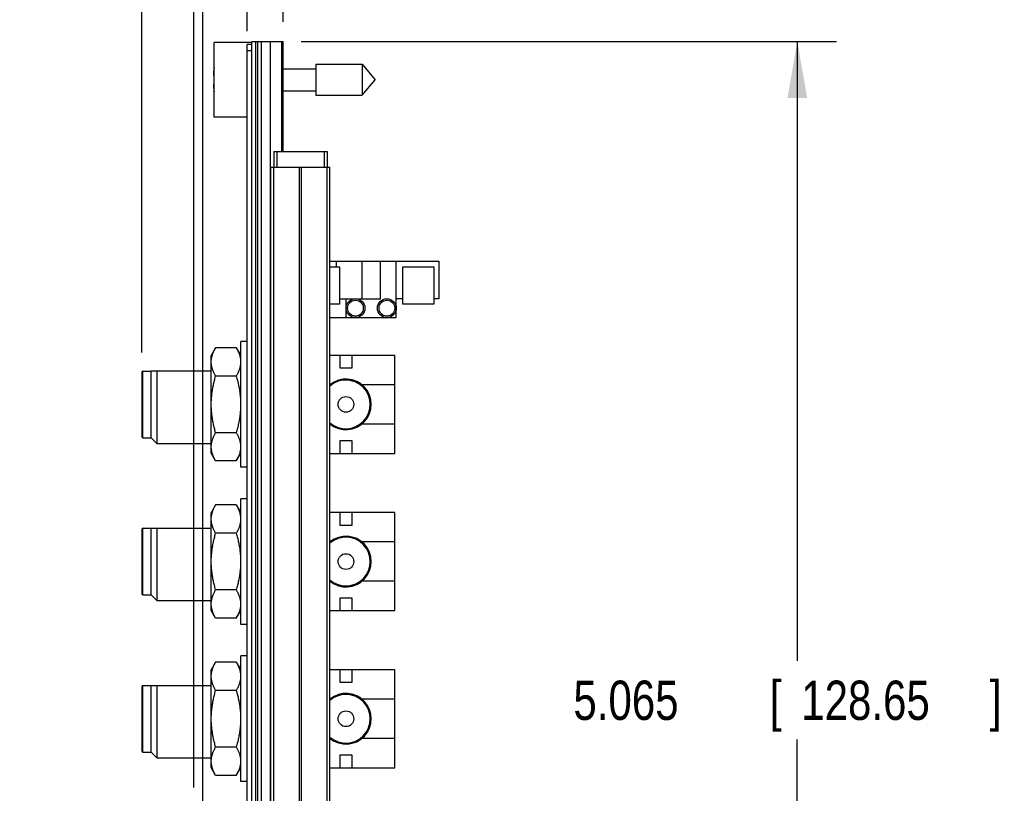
# Model space of a CAD drawing. Header units: inches. Extents: x 0.2 to 16.8, y 0.1 to 10.8.
# Tile 4 of 13: x 6.8 to 10, y 5.6 to 8.1. Entities that reach past the tile are written whole.
import ezdxf

# ---------------------------------------------------------------- set-up
doc = ezdxf.new("R2010")
doc.units = ezdxf.units.IN
doc.header["$LTSCALE"] = 0.935
doc.header["$MEASUREMENT"] = 0
doc.layers.get('0').update_dxf_attribs({"linetype": 'CONTINUOUS'})
doc.layers.add('DIMENSIONS', color=7, linetype='CONTINUOUS')
doc.styles.get("Standard").update_dxf_attribs({"font": 'txt', "width": 0.8})
doc.dimstyles.new('DIMSTYLE_1', dxfattribs={"dimtxt": 0.125, "dimasz": 0.18, "dimexe": 0.18, "dimexo": 0.0625, "dimgap": 0.09, "dimtad": 0, "dimtih": 1, "dimtoh": 1, "dimdec": 3, "dimzin": 4, "dimdsep": 46, "dimtxsty": 'STANDARD', "dimblk": '_FILLED', "dimblk1": '_FILLED', "dimblk2": '_FILLED', "dimcen": 0.09, "dimadec": 0, "dimazin": 0, "dimtp": 0.01, "dimtm": 0.01, "dimtfac": 1, "dimtdec": 3, "dimtofl": 0, "dimtmove": 0, "dimatfit": 3, "dimldrblk": '_FILLED', "dimfxl": 1, "dimtolj": 1, "dimtzin": 4, "dimarcsym": 0})
doc.dimstyles.new('DIMSTYLE_2', dxfattribs={"dimtxt": 0.125, "dimasz": 0.18, "dimexe": 0.18, "dimexo": 0.0625, "dimgap": 0.09, "dimtad": 0, "dimtih": 1, "dimtoh": 1, "dimdec": 3, "dimzin": 4, "dimdsep": 46, "dimtxsty": 'STANDARD', "dimblk": '_FILLED', "dimblk1": '_FILLED', "dimblk2": '_FILLED', "dimcen": 0.09, "dimadec": 0, "dimazin": 0, "dimtp": 0.01, "dimtm": 0.01, "dimtfac": 1, "dimtdec": 3, "dimtofl": 0, "dimtmove": 0, "dimatfit": 3, "dimldrblk": '_FILLED', "dimfxl": 1, "dimtolj": 1, "dimtzin": 4, "dimarcsym": 0})

# ---------------------------------------------------------------- blocks, each defined once
blk = doc.blocks.new('_FILLED')
at = {"color": 0, "linetype": 'BYBLOCK'}
blk.add_solid([(0, 0), (-1, 0.174), (-1, -0.174)], dxfattribs=at)
blk = doc.blocks.new('*D13')
at = {"layer": 'DIMENSIONS', "color": 2, "linetype": 'CONTINUOUS'}
for p, q in [((7.7159, 7.9835), (9.4194, 7.9835)), ((9.2944, 7.9835), (9.2944, 6.0128)), ((9.2944, 2.9186), (9.2944, 5.7628)), ((7.7189, 2.9186), (9.4194, 2.9186))]:
    blk.add_line(p, q, dxfattribs=at)
at = {"layer": 'DIMENSIONS', "color": 2, "linetype": 'CONTINUOUS', "xscale": 0.18, "yscale": 0.18, "zscale": 0.18}
for p, rotation in [((9.2944, 7.9835), 90), ((9.2944, 2.9186), 270)]:
    blk.add_blockref('_FILLED', p, dxfattribs=dict(at, rotation=rotation))
at = {"layer": 'DIMENSIONS', "color": 2, "linetype": 'CONTINUOUS', "width": 0.8}
for s, p in [('5.065', (8.5819, 5.8253)), ('[', (9.2069, 5.8253)), ('128.65', (9.3069, 5.8253)), (']', (9.9069, 5.8253))]:
    blk.add_text(s, height=0.125, dxfattribs=at).set_placement(p)
blk = doc.blocks.new('*D14')
at = {"layer": 'DIMENSIONS', "color": 2, "linetype": 'CONTINUOUS'}
for p, q in [((7.4454, 8.5859), (7.4454, 8.671)), ((7.5434, 8.5212), (7.4454, 8.5859)), ((7.5434, 8.016), (7.5434, 8.5212))]:
    blk.add_line(p, q, dxfattribs=at)
at = {"layer": 'DIMENSIONS', "color": 2, "linetype": 'CONTINUOUS', "width": 0.8}
for s, p in [(']', (7.5079, 9.7585)), ('2.92', (7.5079, 9.3585)), ('[', (7.5079, 9.2585)), ('.115', (7.5079, 8.7335))]:
    blk.add_text(s, height=0.125, rotation=90, dxfattribs=at).set_placement(p)
blk = doc.blocks.new('*D15')
at = {"layer": 'DIMENSIONS', "color": 2, "linetype": 'CONTINUOUS'}
for p, q in [((6.8927, 8.4067), (6.8927, 8.671)), ((7.2082, 8.2175), (6.8927, 8.4067)), ((7.2082, 6.9935), (7.2082, 8.2175))]:
    blk.add_line(p, q, dxfattribs=at)
at = {"layer": 'DIMENSIONS', "color": 2, "linetype": 'CONTINUOUS', "width": 0.8}
for s, p in [(']', (6.9552, 10.1585)), ('11.43', (6.9552, 9.6585)), ('[', (6.9552, 9.5585)), ('.450', (6.9552, 9.0335)), ('3X ', (6.9552, 8.7335))]:
    blk.add_text(s, height=0.125, rotation=90, dxfattribs=at).set_placement(p)
blk = doc.blocks.new('*D16')
at = {"layer": 'DIMENSIONS', "color": 2, "linetype": 'CONTINUOUS'}
for p, q in [((7.1217, 8.4266), (7.1217, 8.671)), ((7.3741, 8.2673), (7.1217, 8.4266)), ((7.3741, 5.6108), (7.3741, 8.2673))]:
    blk.add_line(p, q, dxfattribs=at)
at = {"layer": 'DIMENSIONS', "color": 2, "linetype": 'CONTINUOUS', "width": 0.8}
for s, p in [(']', (7.1842, 10.0585)), ('7.22', (7.1842, 9.6585)), ('[', (7.1842, 9.5585)), ('.284', (7.1842, 9.0335)), ('2X ', (7.1842, 8.7335))]:
    blk.add_text(s, height=0.125, rotation=90, dxfattribs=at).set_placement(p)
blk = doc.blocks.new('*D17')
at = {"layer": 'DIMENSIONS', "color": 2, "linetype": 'CONTINUOUS'}
for p, q in [((7.291, 8.5162), (7.291, 8.671)), ((7.4026, 8.4316), (7.291, 8.5162)), ((7.4026, 5.3518), (7.4026, 8.4316))]:
    blk.add_line(p, q, dxfattribs=at)
at = {"layer": 'DIMENSIONS', "color": 2, "linetype": 'CONTINUOUS', "width": 0.8}
for s, p in [(']', (7.3535, 9.6585)), ('6.5', (7.3535, 9.3585)), ('[', (7.3535, 9.2585)), ('.256', (7.3535, 8.7335))]:
    blk.add_text(s, height=0.125, rotation=90, dxfattribs=at).set_placement(p)
blk = doc.blocks.new('*D18')
at = {"layer": 'DIMENSIONS', "color": 2, "linetype": 'CONTINUOUS'}
blk.add_line((7.6584, 8.046), (7.6584, 8.671), dxfattribs=at)
at = {"layer": 'DIMENSIONS', "color": 2, "linetype": 'CONTINUOUS', "width": 0.8}
for s, p in [(']', (7.7209, 9.4585)), ('0', (7.7209, 9.3585)), ('[', (7.7209, 9.2585)), ('.000', (7.7209, 8.7335))]:
    blk.add_text(s, height=0.125, rotation=90, dxfattribs=at).set_placement(p)

msp = doc.modelspace()

# ---------------------------------------------------------------- linework, layer by layer
at = {"color": 7, "linetype": 'CONTINUOUS'}
for p, q in [((7.4384, 7.743), (7.4384, 7.98)), ((7.5584, 7.98), (7.4384, 7.98)), ((7.5434, 3.8635), (7.5434, 7.9735)), ((7.5584, 7.9735), (7.5434, 7.9735)), ((7.5584, 3.5405), (7.5584, 7.9835)), ((7.5584, 7.9835), (7.6584, 7.9835)), ((7.5704, 7.9835), (7.5704, 3.5405)), ((7.5764, 7.9835), (7.5764, 3.5405)), ((7.5884, 7.9835), (7.5884, 3.5405)), ((7.6176, 3.5405), (7.6176, 7.9835)), ((7.6534, 7.9835), (7.6534, 7.6335)), ((7.6584, 7.6335), (7.6584, 7.9835)), ((7.5584, 7.9535), (7.5434, 7.9535)), ((7.6584, 7.8965), (7.7621, 7.8965)), ((7.7621, 7.9107), (7.7621, 7.8123)), ((7.7621, 7.9107), (7.9101, 7.9107)), ((7.9101, 7.9107), (7.9101, 7.8123)), ((7.9101, 7.9107), (7.9514, 7.8615)), ((7.4384, 7.8753), (7.4363, 7.8753)), ((7.4363, 7.8477), (7.4384, 7.8477)), ((7.9101, 7.8123), (7.9514, 7.8615)), ((7.6584, 7.8264), (7.7621, 7.8264)), ((7.7621, 7.8123), (7.9101, 7.8123)), ((7.5434, 7.743), (7.4384, 7.743)), ((7.6584, 7.649), (7.6534, 7.649)), ((7.6284, 7.6335), (7.6284, 7.5835)), ((7.6284, 7.6335), (7.7984, 7.6335)), ((7.6384, 7.6335), (7.6384, 7.5835)), ((7.7884, 7.6335), (7.7884, 7.5835)), ((7.7984, 7.6335), (7.7984, 7.5835)), ((7.6194, 3.5835), (7.6194, 7.5835)), ((7.6194, 7.5835), (7.8074, 7.5835)), ((7.6283, 3.5835), (7.6283, 7.5835)), ((7.7102, 3.5835), (7.7102, 7.5835)), ((7.7165, 3.5835), (7.7165, 7.5835)), ((7.7984, 3.5835), (7.7984, 7.5835)), ((7.8074, 3.5835), (7.8074, 7.5835)), ((7.8074, 7.285), (8.1534, 7.285)), ((7.8284, 7.266), (7.8284, 7.285)), ((7.9101, 7.165), (7.9101, 7.285)), ((7.9684, 7.165), (7.9684, 7.285)), ((8.0184, 7.105), (8.0184, 7.285)), ((8.1534, 7.285), (8.1534, 7.165)), ((7.8074, 7.266), (7.8374, 7.266)), ((7.8374, 7.266), (7.8374, 7.148)), ((8.0394, 7.148), (8.0394, 7.266)), ((8.0394, 7.266), (8.1374, 7.266)), ((8.1374, 7.266), (8.1374, 7.148)), ((7.8374, 7.148), (7.8074, 7.148)), ((7.8374, 7.165), (7.9684, 7.165)), ((7.8584, 7.105), (7.8584, 7.165)), ((8.0394, 7.165), (8.0184, 7.165)), ((8.1374, 7.148), (8.0394, 7.148)), ((8.1534, 7.165), (8.1374, 7.165)), ((7.8074, 7.105), (8.0184, 7.105)), ((7.5234, 6.629), (7.5234, 7.029)), ((7.5434, 7.029), (7.5234, 7.029)), ((7.4436, 7.0091), (7.4294, 6.9845)), ((7.5091, 7.0091), (7.4436, 7.0091)), ((7.5091, 7.0091), (7.5234, 6.9845)), ((7.4294, 6.6735), (7.4294, 6.9845)), ((8.0142, 6.985), (7.8074, 6.985)), ((7.8382, 6.985), (7.8382, 6.945)), ((7.8782, 6.945), (7.8782, 6.985)), ((8.0142, 6.673), (8.0142, 6.985)), ((7.2082, 6.931), (7.2082, 6.727)), ((7.2122, 6.723), (7.2122, 6.935)), ((7.2122, 6.935), (7.2382, 6.935)), ((7.2382, 6.935), (7.2385, 6.9353)), ((7.2382, 6.723), (7.2382, 6.935)), ((7.2385, 6.9353), (7.4294, 6.9353)), ((7.2572, 6.704), (7.2572, 6.9353)), ((7.8382, 6.945), (7.8782, 6.945)), ((7.5091, 6.9191), (7.4436, 6.9191)), ((7.8074, 6.8915), (7.8075, 6.8915)), ((8.0142, 6.8915), (7.909, 6.8915)), ((7.5091, 6.7389), (7.4436, 6.7389)), ((7.8074, 6.7665), (7.8075, 6.7665)), ((8.0142, 6.7665), (7.909, 6.7665)), ((7.2122, 6.723), (7.2382, 6.723)), ((7.2382, 6.723), (7.2572, 6.704)), ((7.8382, 6.713), (7.8382, 6.673)), ((7.8782, 6.713), (7.8382, 6.713)), ((7.8782, 6.673), (7.8782, 6.713)), ((7.4294, 6.704), (7.2572, 6.704)), ((7.4436, 6.6489), (7.4294, 6.6735)), ((7.5091, 6.6489), (7.5234, 6.6735)), ((7.5091, 6.6489), (7.4436, 6.6489)), ((7.8074, 6.673), (8.0142, 6.673)), ((7.5434, 6.629), (7.5234, 6.629)), ((7.5234, 6.129), (7.5234, 6.529)), ((7.5434, 6.529), (7.5234, 6.529)), ((7.4436, 6.5091), (7.4294, 6.4845)), ((7.5091, 6.5091), (7.4436, 6.5091)), ((7.5091, 6.5091), (7.5234, 6.4845)), ((7.4294, 6.1735), (7.4294, 6.4845)), ((8.0142, 6.485), (7.8074, 6.485)), ((7.8382, 6.485), (7.8382, 6.445)), ((7.8782, 6.445), (7.8782, 6.485)), ((8.0142, 6.173), (8.0142, 6.485)), ((7.2082, 6.431), (7.2082, 6.227)), ((7.2122, 6.223), (7.2122, 6.435)), ((7.2122, 6.435), (7.2382, 6.435)), ((7.2382, 6.435), (7.2385, 6.4353)), ((7.2382, 6.223), (7.2382, 6.435)), ((7.2385, 6.4353), (7.4294, 6.4353)), ((7.2572, 6.204), (7.2572, 6.4353)), ((7.8382, 6.445), (7.8782, 6.445)), ((7.5091, 6.4191), (7.4436, 6.4191)), ((7.8074, 6.3915), (7.8075, 6.3915)), ((8.0142, 6.3915), (7.909, 6.3915)), ((7.8074, 6.2665), (7.8075, 6.2665)), ((8.0142, 6.2665), (7.909, 6.2665)), ((7.5091, 6.2389), (7.4436, 6.2389)), ((7.2122, 6.223), (7.2382, 6.223)), ((7.2382, 6.223), (7.2572, 6.204)), ((7.4294, 6.204), (7.2572, 6.204)), ((7.8382, 6.213), (7.8382, 6.173)), ((7.8782, 6.213), (7.8382, 6.213)), ((7.8782, 6.173), (7.8782, 6.213)), ((7.4436, 6.1489), (7.4294, 6.1735)), ((7.5091, 6.1489), (7.5234, 6.1735)), ((7.8074, 6.173), (8.0142, 6.173)), ((7.5091, 6.1489), (7.4436, 6.1489)), ((7.5434, 6.129), (7.5234, 6.129)), ((7.5234, 5.629), (7.5234, 6.029)), ((7.5434, 6.029), (7.5234, 6.029)), ((7.4436, 6.0091), (7.4294, 5.9845)), ((7.4294, 5.6735), (7.4294, 5.9845)), ((7.5091, 6.0091), (7.4436, 6.0091)), ((7.5091, 6.0091), (7.5234, 5.9845)), ((8.0142, 5.985), (7.8074, 5.985)), ((7.8382, 5.985), (7.8382, 5.945)), ((7.8782, 5.945), (7.8782, 5.985)), ((8.0142, 5.673), (8.0142, 5.985)), ((7.2082, 5.931), (7.2082, 5.727)), ((7.2122, 5.723), (7.2122, 5.935)), ((7.2122, 5.935), (7.2382, 5.935)), ((7.2382, 5.935), (7.2385, 5.9353)), ((7.2382, 5.723), (7.2382, 5.935)), ((7.2385, 5.9353), (7.4294, 5.9353)), ((7.2572, 5.704), (7.2572, 5.9353)), ((7.8382, 5.945), (7.8782, 5.945)), ((7.5091, 5.9191), (7.4436, 5.9191)), ((7.8074, 5.8915), (7.8075, 5.8915)), ((8.0142, 5.8915), (7.909, 5.8915)), ((7.8074, 5.7665), (7.8075, 5.7665)), ((8.0142, 5.7665), (7.909, 5.7665)), ((7.5091, 5.7389), (7.4436, 5.7389)), ((7.2122, 5.723), (7.2382, 5.723)), ((7.2382, 5.723), (7.2572, 5.704)), ((7.4294, 5.704), (7.2572, 5.704)), ((7.8782, 5.713), (7.8382, 5.713)), ((7.8382, 5.713), (7.8382, 5.673)), ((7.8782, 5.673), (7.8782, 5.713)), ((7.4436, 5.6489), (7.4294, 5.6735)), ((7.5091, 5.6489), (7.5234, 5.6735)), ((7.8074, 5.673), (8.0142, 5.673)), ((7.5091, 5.6489), (7.4436, 5.6489)), ((7.5434, 5.629), (7.5234, 5.629))]:
    msp.add_line(p, q, dxfattribs=at)
for centre, radius in [((7.8884, 7.135), 0.03), ((7.8884, 7.135), 0.025), ((7.9884, 7.135), 0.03), ((7.9884, 7.135), 0.025), ((7.8582, 6.829), 0.025), ((7.8582, 6.329), 0.025), ((7.8582, 5.829), 0.025)]:
    msp.add_circle(centre, radius, dxfattribs=at)
for centre, radius, start, end in [((7.7487, 7.8615), 0.3127, 172.9544, 177.4743), ((7.7487, 7.8615), 0.3127, 182.5257, 187.0456), ((7.2122, 6.931), 0.004, 90, 180), ((7.8582, 6.829), 0.0797, 230.3534, 129.6466), ((7.8582, 6.829), 0.0784, 229.529, 130.471), ((7.8582, 6.829), 0.0775, 228.9573, 131.0427), ((7.8582, 6.829), 0.0805, 230.8084, 129.1916), ((7.2122, 6.727), 0.004, 180, 270), ((7.2122, 6.431), 0.004, 90, 180), ((7.8582, 6.329), 0.0797, 230.3534, 129.6466), ((7.8582, 6.329), 0.0784, 229.529, 130.471), ((7.8582, 6.329), 0.0775, 228.9573, 131.0427), ((7.8582, 6.329), 0.0805, 230.8084, 129.1916), ((7.2122, 6.227), 0.004, 180, 270), ((7.2122, 5.931), 0.004, 90, 180), ((7.8582, 5.829), 0.0797, 230.3534, 129.6466), ((7.8582, 5.829), 0.0784, 229.529, 130.471), ((7.8582, 5.829), 0.0775, 228.9573, 131.0427), ((7.8582, 5.829), 0.0805, 230.8084, 129.1916), ((7.2122, 5.727), 0.004, 180, 270)]:
    msp.add_arc(centre, radius, start, end, dxfattribs=at)
for points, knots in [([(7.4436, 6.9191), (7.4429, 6.9203), (7.4415, 6.9227), (7.4396, 6.9263), (7.4379, 6.9298), (7.4364, 6.9333), (7.435, 6.9368), (7.4337, 6.9402), (7.4327, 6.9437), (7.4317, 6.9471), (7.431, 6.9505), (7.4304, 6.9539), (7.43, 6.9573), (7.4297, 6.9607), (7.4296, 6.9641), (7.4297, 6.9675), (7.43, 6.9709), (7.4304, 6.9743), (7.431, 6.9777), (7.4317, 6.9811), (7.4327, 6.9845), (7.4337, 6.988), (7.435, 6.9914), (7.4364, 6.9949), (7.4379, 6.9984), (7.4396, 7.0019), (7.4415, 7.0055), (7.4429, 7.0079), (7.4436, 7.0091)], [0, 0, 0, 0, 0.044083, 0.086664, 0.127914, 0.168008, 0.207112, 0.245395, 0.282982, 0.319987, 0.356533, 0.39271, 0.428617, 0.464355, 0.5, 0.535645, 0.571383, 0.60729, 0.643467, 0.680013, 0.717018, 0.754605, 0.792888, 0.831992, 0.872086, 0.913336, 0.955917, 1, 1, 1, 1]), ([(7.5091, 7.0091), (7.5098, 7.0079), (7.5112, 7.0055), (7.5131, 7.0019), (7.5148, 6.9984), (7.5163, 6.9949), (7.5177, 6.9914), (7.519, 6.988), (7.5201, 6.9845), (7.521, 6.9811), (7.5217, 6.9777), (7.5223, 6.9743), (7.5228, 6.9709), (7.523, 6.9675), (7.5231, 6.9641), (7.523, 6.9607), (7.5228, 6.9573), (7.5223, 6.9539), (7.5217, 6.9505), (7.521, 6.9471), (7.5201, 6.9437), (7.519, 6.9402), (7.5177, 6.9368), (7.5163, 6.9333), (7.5148, 6.9298), (7.5131, 6.9263), (7.5112, 6.9227), (7.5098, 6.9203), (7.5091, 6.9191)], [0, 0, 0, 0, 0.044083, 0.086664, 0.127914, 0.168008, 0.207112, 0.245395, 0.282982, 0.319987, 0.356533, 0.39271, 0.428617, 0.464355, 0.5, 0.535645, 0.571383, 0.60729, 0.643467, 0.680013, 0.717018, 0.754605, 0.792888, 0.831992, 0.872086, 0.913336, 0.955917, 1, 1, 1, 1]), ([(7.4436, 6.7389), (7.4429, 6.7414), (7.4415, 6.7462), (7.4396, 6.7534), (7.4379, 6.7605), (7.4364, 6.7675), (7.435, 6.7744), (7.4337, 6.7813), (7.4327, 6.7882), (7.4317, 6.795), (7.431, 6.8018), (7.4304, 6.8086), (7.43, 6.8154), (7.4297, 6.8222), (7.4296, 6.829), (7.4297, 6.8358), (7.43, 6.8426), (7.4304, 6.8494), (7.431, 6.8562), (7.4317, 6.863), (7.4327, 6.8698), (7.4337, 6.8767), (7.435, 6.8836), (7.4364, 6.8905), (7.4379, 6.8975), (7.4396, 6.9046), (7.4415, 6.9118), (7.4429, 6.9166), (7.4436, 6.9191)], [0, 0, 0, 0, 0.041673, 0.082364, 0.122216, 0.161374, 0.199975, 0.238158, 0.276016, 0.313626, 0.35107, 0.388388, 0.425627, 0.462827, 0.5, 0.537173, 0.574373, 0.611612, 0.64893, 0.686374, 0.723984, 0.761842, 0.800025, 0.838626, 0.877784, 0.917636, 0.958327, 1, 1, 1, 1]), ([(7.5091, 6.9191), (7.5098, 6.9166), (7.5112, 6.9118), (7.5131, 6.9046), (7.5148, 6.8975), (7.5163, 6.8905), (7.5177, 6.8836), (7.519, 6.8767), (7.5201, 6.8698), (7.521, 6.863), (7.5217, 6.8562), (7.5223, 6.8494), (7.5228, 6.8426), (7.523, 6.8358), (7.5231, 6.829), (7.523, 6.8222), (7.5228, 6.8154), (7.5223, 6.8086), (7.5217, 6.8018), (7.521, 6.795), (7.5201, 6.7882), (7.519, 6.7813), (7.5177, 6.7744), (7.5163, 6.7675), (7.5148, 6.7605), (7.5131, 6.7534), (7.5112, 6.7462), (7.5098, 6.7414), (7.5091, 6.7389)], [0, 0, 0, 0, 0.041673, 0.082364, 0.122216, 0.161374, 0.199975, 0.238158, 0.276016, 0.313626, 0.35107, 0.388388, 0.425627, 0.462827, 0.5, 0.537173, 0.574373, 0.611612, 0.64893, 0.686374, 0.723984, 0.761842, 0.800025, 0.838626, 0.877784, 0.917636, 0.958327, 1, 1, 1, 1]), ([(7.4436, 6.6489), (7.4429, 6.6501), (7.4415, 6.6525), (7.4396, 6.6561), (7.4379, 6.6596), (7.4364, 6.6631), (7.435, 6.6666), (7.4337, 6.67), (7.4327, 6.6735), (7.4317, 6.6769), (7.431, 6.6803), (7.4304, 6.6837), (7.43, 6.6871), (7.4297, 6.6905), (7.4296, 6.6939), (7.4297, 6.6973), (7.43, 6.7007), (7.4304, 6.7041), (7.431, 6.7075), (7.4317, 6.7109), (7.4327, 6.7143), (7.4337, 6.7178), (7.435, 6.7212), (7.4364, 6.7247), (7.4379, 6.7282), (7.4396, 6.7317), (7.4415, 6.7353), (7.4429, 6.7377), (7.4436, 6.7389)], [0, 0, 0, 0, 0.044083, 0.086664, 0.127914, 0.168008, 0.207112, 0.245395, 0.282982, 0.319987, 0.356533, 0.39271, 0.428617, 0.464355, 0.5, 0.535645, 0.571383, 0.60729, 0.643467, 0.680013, 0.717018, 0.754605, 0.792888, 0.831992, 0.872086, 0.913336, 0.955917, 1, 1, 1, 1]), ([(7.5091, 6.7389), (7.5098, 6.7377), (7.5112, 6.7353), (7.5131, 6.7317), (7.5148, 6.7282), (7.5163, 6.7247), (7.5177, 6.7212), (7.519, 6.7178), (7.5201, 6.7143), (7.521, 6.7109), (7.5217, 6.7075), (7.5223, 6.7041), (7.5228, 6.7007), (7.523, 6.6973), (7.5231, 6.6939), (7.523, 6.6905), (7.5228, 6.6871), (7.5223, 6.6837), (7.5217, 6.6803), (7.521, 6.6769), (7.5201, 6.6735), (7.519, 6.67), (7.5177, 6.6666), (7.5163, 6.6631), (7.5148, 6.6596), (7.5131, 6.6561), (7.5112, 6.6525), (7.5098, 6.6501), (7.5091, 6.6489)], [0, 0, 0, 0, 0.044083, 0.086664, 0.127914, 0.168008, 0.207112, 0.245395, 0.282982, 0.319987, 0.356533, 0.39271, 0.428617, 0.464355, 0.5, 0.535645, 0.571383, 0.60729, 0.643467, 0.680013, 0.717018, 0.754605, 0.792888, 0.831992, 0.872086, 0.913336, 0.955917, 1, 1, 1, 1]), ([(7.4436, 6.4191), (7.4429, 6.4203), (7.4415, 6.4227), (7.4396, 6.4263), (7.4379, 6.4298), (7.4364, 6.4333), (7.435, 6.4368), (7.4337, 6.4402), (7.4327, 6.4437), (7.4317, 6.4471), (7.431, 6.4505), (7.4304, 6.4539), (7.43, 6.4573), (7.4297, 6.4607), (7.4296, 6.4641), (7.4297, 6.4675), (7.43, 6.4709), (7.4304, 6.4743), (7.431, 6.4777), (7.4317, 6.4811), (7.4327, 6.4845), (7.4337, 6.488), (7.435, 6.4914), (7.4364, 6.4949), (7.4379, 6.4984), (7.4396, 6.5019), (7.4415, 6.5055), (7.4429, 6.5079), (7.4436, 6.5091)], [0, 0, 0, 0, 0.044083, 0.086664, 0.127914, 0.168008, 0.207112, 0.245395, 0.282982, 0.319987, 0.356533, 0.39271, 0.428617, 0.464355, 0.5, 0.535645, 0.571383, 0.60729, 0.643467, 0.680013, 0.717018, 0.754605, 0.792888, 0.831992, 0.872086, 0.913336, 0.955917, 1, 1, 1, 1]), ([(7.5091, 6.5091), (7.5098, 6.5079), (7.5112, 6.5055), (7.5131, 6.5019), (7.5148, 6.4984), (7.5163, 6.4949), (7.5177, 6.4914), (7.519, 6.488), (7.5201, 6.4845), (7.521, 6.4811), (7.5217, 6.4777), (7.5223, 6.4743), (7.5228, 6.4709), (7.523, 6.4675), (7.5231, 6.4641), (7.523, 6.4607), (7.5228, 6.4573), (7.5223, 6.4539), (7.5217, 6.4505), (7.521, 6.4471), (7.5201, 6.4437), (7.519, 6.4402), (7.5177, 6.4368), (7.5163, 6.4333), (7.5148, 6.4298), (7.5131, 6.4263), (7.5112, 6.4227), (7.5098, 6.4203), (7.5091, 6.4191)], [0, 0, 0, 0, 0.044083, 0.086664, 0.127914, 0.168008, 0.207112, 0.245395, 0.282982, 0.319987, 0.356533, 0.39271, 0.428617, 0.464355, 0.5, 0.535645, 0.571383, 0.60729, 0.643467, 0.680013, 0.717018, 0.754605, 0.792888, 0.831992, 0.872086, 0.913336, 0.955917, 1, 1, 1, 1]), ([(7.4436, 6.2389), (7.4429, 6.2414), (7.4415, 6.2462), (7.4396, 6.2534), (7.4379, 6.2605), (7.4364, 6.2675), (7.435, 6.2744), (7.4337, 6.2813), (7.4327, 6.2882), (7.4317, 6.295), (7.431, 6.3018), (7.4304, 6.3086), (7.43, 6.3154), (7.4297, 6.3222), (7.4296, 6.329), (7.4297, 6.3358), (7.43, 6.3426), (7.4304, 6.3494), (7.431, 6.3562), (7.4317, 6.363), (7.4327, 6.3698), (7.4337, 6.3767), (7.435, 6.3836), (7.4364, 6.3905), (7.4379, 6.3975), (7.4396, 6.4046), (7.4415, 6.4118), (7.4429, 6.4166), (7.4436, 6.4191)], [0, 0, 0, 0, 0.041673, 0.082364, 0.122216, 0.161374, 0.199975, 0.238158, 0.276016, 0.313626, 0.35107, 0.388388, 0.425627, 0.462827, 0.5, 0.537173, 0.574373, 0.611612, 0.64893, 0.686374, 0.723984, 0.761842, 0.800025, 0.838626, 0.877784, 0.917636, 0.958327, 1, 1, 1, 1]), ([(7.5091, 6.4191), (7.5098, 6.4166), (7.5112, 6.4118), (7.5131, 6.4046), (7.5148, 6.3975), (7.5163, 6.3905), (7.5177, 6.3836), (7.519, 6.3767), (7.5201, 6.3698), (7.521, 6.363), (7.5217, 6.3562), (7.5223, 6.3494), (7.5228, 6.3426), (7.523, 6.3358), (7.5231, 6.329), (7.523, 6.3222), (7.5228, 6.3154), (7.5223, 6.3086), (7.5217, 6.3018), (7.521, 6.295), (7.5201, 6.2882), (7.519, 6.2813), (7.5177, 6.2744), (7.5163, 6.2675), (7.5148, 6.2605), (7.5131, 6.2534), (7.5112, 6.2462), (7.5098, 6.2414), (7.5091, 6.2389)], [0, 0, 0, 0, 0.041673, 0.082364, 0.122216, 0.161374, 0.199975, 0.238158, 0.276016, 0.313626, 0.35107, 0.388388, 0.425627, 0.462827, 0.5, 0.537173, 0.574373, 0.611612, 0.64893, 0.686374, 0.723984, 0.761842, 0.800025, 0.838626, 0.877784, 0.917636, 0.958327, 1, 1, 1, 1]), ([(7.4436, 6.1489), (7.4429, 6.1501), (7.4415, 6.1525), (7.4396, 6.1561), (7.4379, 6.1596), (7.4364, 6.1631), (7.435, 6.1666), (7.4337, 6.17), (7.4327, 6.1735), (7.4317, 6.1769), (7.431, 6.1803), (7.4304, 6.1837), (7.43, 6.1871), (7.4297, 6.1905), (7.4296, 6.1939), (7.4297, 6.1973), (7.43, 6.2007), (7.4304, 6.2041), (7.431, 6.2075), (7.4317, 6.2109), (7.4327, 6.2143), (7.4337, 6.2178), (7.435, 6.2212), (7.4364, 6.2247), (7.4379, 6.2282), (7.4396, 6.2317), (7.4415, 6.2353), (7.4429, 6.2377), (7.4436, 6.2389)], [0, 0, 0, 0, 0.044083, 0.086664, 0.127914, 0.168008, 0.207112, 0.245395, 0.282982, 0.319987, 0.356533, 0.39271, 0.428617, 0.464355, 0.5, 0.535645, 0.571383, 0.60729, 0.643467, 0.680013, 0.717018, 0.754605, 0.792888, 0.831992, 0.872086, 0.913336, 0.955917, 1, 1, 1, 1]), ([(7.5091, 6.2389), (7.5098, 6.2377), (7.5112, 6.2353), (7.5131, 6.2317), (7.5148, 6.2282), (7.5163, 6.2247), (7.5177, 6.2212), (7.519, 6.2178), (7.5201, 6.2143), (7.521, 6.2109), (7.5217, 6.2075), (7.5223, 6.2041), (7.5228, 6.2007), (7.523, 6.1973), (7.5231, 6.1939), (7.523, 6.1905), (7.5228, 6.1871), (7.5223, 6.1837), (7.5217, 6.1803), (7.521, 6.1769), (7.5201, 6.1735), (7.519, 6.17), (7.5177, 6.1666), (7.5163, 6.1631), (7.5148, 6.1596), (7.5131, 6.1561), (7.5112, 6.1525), (7.5098, 6.1501), (7.5091, 6.1489)], [0, 0, 0, 0, 0.044083, 0.086664, 0.127914, 0.168008, 0.207112, 0.245395, 0.282982, 0.319987, 0.356533, 0.39271, 0.428617, 0.464355, 0.5, 0.535645, 0.571383, 0.60729, 0.643467, 0.680013, 0.717018, 0.754605, 0.792888, 0.831992, 0.872086, 0.913336, 0.955917, 1, 1, 1, 1]), ([(7.4436, 5.9191), (7.4429, 5.9203), (7.4415, 5.9227), (7.4396, 5.9263), (7.4379, 5.9298), (7.4364, 5.9333), (7.435, 5.9368), (7.4337, 5.9402), (7.4327, 5.9437), (7.4317, 5.9471), (7.431, 5.9505), (7.4304, 5.9539), (7.43, 5.9573), (7.4297, 5.9607), (7.4296, 5.9641), (7.4297, 5.9675), (7.43, 5.9709), (7.4304, 5.9743), (7.431, 5.9777), (7.4317, 5.9811), (7.4327, 5.9845), (7.4337, 5.988), (7.435, 5.9914), (7.4364, 5.9949), (7.4379, 5.9984), (7.4396, 6.0019), (7.4415, 6.0055), (7.4429, 6.0079), (7.4436, 6.0091)], [0, 0, 0, 0, 0.044083, 0.086664, 0.127914, 0.168008, 0.207112, 0.245395, 0.282982, 0.319987, 0.356533, 0.39271, 0.428617, 0.464355, 0.5, 0.535645, 0.571383, 0.60729, 0.643467, 0.680013, 0.717018, 0.754605, 0.792888, 0.831992, 0.872086, 0.913336, 0.955917, 1, 1, 1, 1]), ([(7.5091, 6.0091), (7.5098, 6.0079), (7.5112, 6.0055), (7.5131, 6.0019), (7.5148, 5.9984), (7.5163, 5.9949), (7.5177, 5.9914), (7.519, 5.988), (7.5201, 5.9845), (7.521, 5.9811), (7.5217, 5.9777), (7.5223, 5.9743), (7.5228, 5.9709), (7.523, 5.9675), (7.5231, 5.9641), (7.523, 5.9607), (7.5228, 5.9573), (7.5223, 5.9539), (7.5217, 5.9505), (7.521, 5.9471), (7.5201, 5.9437), (7.519, 5.9402), (7.5177, 5.9368), (7.5163, 5.9333), (7.5148, 5.9298), (7.5131, 5.9263), (7.5112, 5.9227), (7.5098, 5.9203), (7.5091, 5.9191)], [0, 0, 0, 0, 0.044083, 0.086664, 0.127914, 0.168008, 0.207112, 0.245395, 0.282982, 0.319987, 0.356533, 0.39271, 0.428617, 0.464355, 0.5, 0.535645, 0.571383, 0.60729, 0.643467, 0.680013, 0.717018, 0.754605, 0.792888, 0.831992, 0.872086, 0.913336, 0.955917, 1, 1, 1, 1]), ([(7.4436, 5.7389), (7.4429, 5.7414), (7.4415, 5.7462), (7.4396, 5.7534), (7.4379, 5.7605), (7.4364, 5.7675), (7.435, 5.7744), (7.4337, 5.7813), (7.4327, 5.7882), (7.4317, 5.795), (7.431, 5.8018), (7.4304, 5.8086), (7.43, 5.8154), (7.4297, 5.8222), (7.4296, 5.829), (7.4297, 5.8358), (7.43, 5.8426), (7.4304, 5.8494), (7.431, 5.8562), (7.4317, 5.863), (7.4327, 5.8698), (7.4337, 5.8767), (7.435, 5.8836), (7.4364, 5.8905), (7.4379, 5.8975), (7.4396, 5.9046), (7.4415, 5.9118), (7.4429, 5.9166), (7.4436, 5.9191)], [0, 0, 0, 0, 0.041673, 0.082364, 0.122216, 0.161374, 0.199975, 0.238158, 0.276016, 0.313626, 0.35107, 0.388388, 0.425627, 0.462827, 0.5, 0.537173, 0.574373, 0.611612, 0.64893, 0.686374, 0.723984, 0.761842, 0.800025, 0.838626, 0.877784, 0.917636, 0.958327, 1, 1, 1, 1]), ([(7.5091, 5.9191), (7.5098, 5.9166), (7.5112, 5.9118), (7.5131, 5.9046), (7.5148, 5.8975), (7.5163, 5.8905), (7.5177, 5.8836), (7.519, 5.8767), (7.5201, 5.8698), (7.521, 5.863), (7.5217, 5.8562), (7.5223, 5.8494), (7.5228, 5.8426), (7.523, 5.8358), (7.5231, 5.829), (7.523, 5.8222), (7.5228, 5.8154), (7.5223, 5.8086), (7.5217, 5.8018), (7.521, 5.795), (7.5201, 5.7882), (7.519, 5.7813), (7.5177, 5.7744), (7.5163, 5.7675), (7.5148, 5.7605), (7.5131, 5.7534), (7.5112, 5.7462), (7.5098, 5.7414), (7.5091, 5.7389)], [0, 0, 0, 0, 0.041673, 0.082364, 0.122216, 0.161374, 0.199975, 0.238158, 0.276016, 0.313626, 0.35107, 0.388388, 0.425627, 0.462827, 0.5, 0.537173, 0.574373, 0.611612, 0.64893, 0.686374, 0.723984, 0.761842, 0.800025, 0.838626, 0.877784, 0.917636, 0.958327, 1, 1, 1, 1]), ([(7.4436, 5.6489), (7.4429, 5.6501), (7.4415, 5.6525), (7.4396, 5.6561), (7.4379, 5.6596), (7.4364, 5.6631), (7.435, 5.6666), (7.4337, 5.67), (7.4327, 5.6735), (7.4317, 5.6769), (7.431, 5.6803), (7.4304, 5.6837), (7.43, 5.6871), (7.4297, 5.6905), (7.4296, 5.6939), (7.4297, 5.6973), (7.43, 5.7007), (7.4304, 5.7041), (7.431, 5.7075), (7.4317, 5.7109), (7.4327, 5.7143), (7.4337, 5.7178), (7.435, 5.7212), (7.4364, 5.7247), (7.4379, 5.7282), (7.4396, 5.7317), (7.4415, 5.7353), (7.4429, 5.7377), (7.4436, 5.7389)], [0, 0, 0, 0, 0.044083, 0.086664, 0.127914, 0.168008, 0.207112, 0.245395, 0.282982, 0.319987, 0.356533, 0.39271, 0.428617, 0.464355, 0.5, 0.535645, 0.571383, 0.60729, 0.643467, 0.680013, 0.717018, 0.754605, 0.792888, 0.831992, 0.872086, 0.913336, 0.955917, 1, 1, 1, 1]), ([(7.5091, 5.7389), (7.5098, 5.7377), (7.5112, 5.7353), (7.5131, 5.7317), (7.5148, 5.7282), (7.5163, 5.7247), (7.5177, 5.7212), (7.519, 5.7178), (7.5201, 5.7143), (7.521, 5.7109), (7.5217, 5.7075), (7.5223, 5.7041), (7.5228, 5.7007), (7.523, 5.6973), (7.5231, 5.6939), (7.523, 5.6905), (7.5228, 5.6871), (7.5223, 5.6837), (7.5217, 5.6803), (7.521, 5.6769), (7.5201, 5.6735), (7.519, 5.67), (7.5177, 5.6666), (7.5163, 5.6631), (7.5148, 5.6596), (7.5131, 5.6561), (7.5112, 5.6525), (7.5098, 5.6501), (7.5091, 5.6489)], [0, 0, 0, 0, 0.044083, 0.086664, 0.127914, 0.168008, 0.207112, 0.245395, 0.282982, 0.319987, 0.356533, 0.39271, 0.428617, 0.464355, 0.5, 0.535645, 0.571383, 0.60729, 0.643467, 0.680013, 0.717018, 0.754605, 0.792888, 0.831992, 0.872086, 0.913336, 0.955917, 1, 1, 1, 1])]:
    msp.add_open_spline(points, degree=3, knots=knots, dxfattribs=at)

# ---------------------------------------------------------------- dimensions: what is measured, and where the dimension line sits
at = {"layer": 'DIMENSIONS', "color": 2, "linetype": 'CONTINUOUS'}
for feature_location, offset, origin, text, picture, middle in [((7.2082, 6.9935), (-0.3156, 1.6775), (7.6584, 7.9835), '3X <>', '*D15', (6.8927, 9.496)), ((7.3741, 5.6108), (-0.2524, 3.0602), (7.6584, 7.649), '2X <>', '*D16', (7.1217, 9.446))]:
    dim = msp.add_ordinate_dim(feature_location=feature_location, offset=offset, dtype=0, origin=origin, text=text, dimstyle='DIMSTYLE_1', dxfattribs=at)
    dim.commit()
    dim.dimension.update_dxf_attribs({"geometry": picture, "text_midpoint": middle})
for feature_location, offset, dtype, origin, picture, middle in [((7.5433547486, 8.0159801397), (-0.0980019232, 0.655), 0, (7.6583547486, 7.9834801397), '*D14', (7.4453528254, 9.2959801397)), ((7.4026, 5.3518), (-0.1116, 3.3192), 0, (7.6584, 7.9835), '*D17', (7.291, 9.246)), ((7.6583547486, 8.0459801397), (0, 0.625), 1, (7.6583547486, 7.9834801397), '*D18', (7.6583547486, 9.1459801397))]:
    dim = msp.add_ordinate_dim(feature_location=feature_location, offset=offset, dtype=dtype, origin=origin, dimstyle='DIMSTYLE_1', dxfattribs=at)
    dim.commit()
    dim.dimension.update_dxf_attribs({"geometry": picture, "text_midpoint": middle})
dim = msp.add_linear_dim(base=(9.2944, 7.9835), p1=(7.7189, 2.9186), p2=(7.7159, 7.9835), angle=90, dimstyle='DIMSTYLE_2', dxfattribs=at)
dim.commit()
dim.dimension.update_dxf_attribs({"geometry": '*D13', "text_midpoint": (9.2944, 5.8878), "dimtype": 160})

doc.saveas('drawing.dxf')
